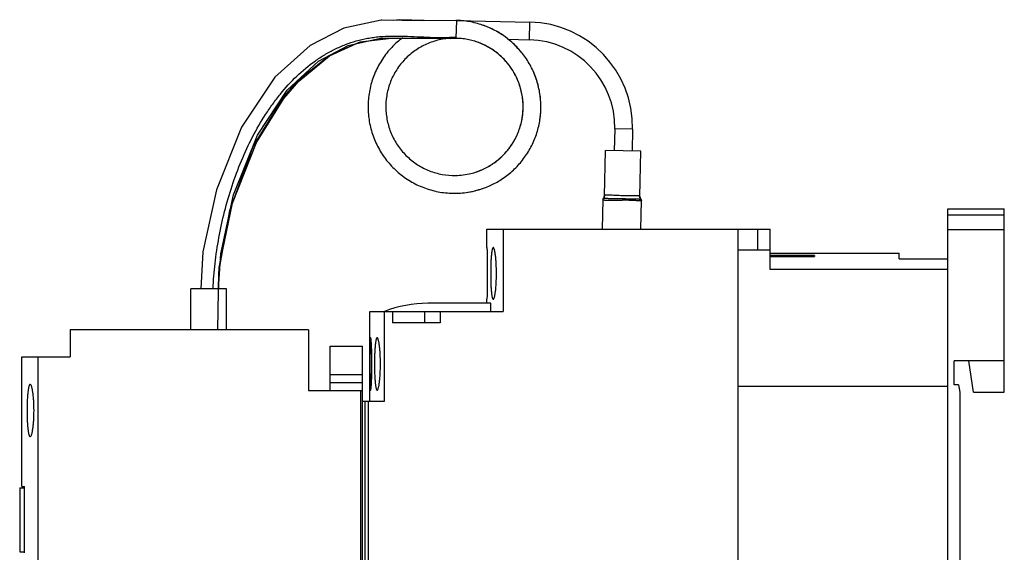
# Model space of a CAD drawing. Header units: millimetres. Extents: x 17 to 139, y 47 to 171.
# Tile 2 of 2: x 17 to 139, y 105 to 171. Entities that reach past the tile are written whole.
import ezdxf

# ---------------------------------------------------------------- set-up
doc = ezdxf.new("R2010")
doc.units = ezdxf.units.MM
doc.header["$LTSCALE"] = 14.205563
for name, color, linetype in [('00_COMPONENTS_1', 7, 'CONTINUOUS'), ('00_COMPONENTS_10_1', 7, 'CONTINUOUS'), ('00_COMPONENTS_13', 7, 'CONTINUOUS'), ('00_COMPONENTS_2', 7, 'CONTINUOUS'), ('00_COMPONENTS_2_1', 7, 'CONTINUOUS'), ('00_COMPONENTS_3', 7, 'CONTINUOUS')]:
    doc.layers.add(name, color=color, linetype=linetype)

msp = doc.modelspace()

# ---------------------------------------------------------------- linework, layer by layer
at = {"layer": '00_COMPONENTS_1', "color": 7, "linetype": 'CONTINUOUS'}
for p, q in [((71.72, 170.79), (71.72, 170.79)), ((66.88, 168.59), (71.93, 168.6))]:
    msp.add_line(p, q, dxfattribs=at)
for points in [[(71.49, 170.79), (67.31, 170.77), (62.2, 170.83), (57.55, 169.85), (53.4, 167.71), (49.03, 163.76), (44.9, 157.6), (41.78, 149.83), (40.12, 142.13), (39.85, 137.57)], [(42.05, 137.57), (42.31, 141.88), (43.89, 149.21), (46.86, 156.6), (50.55, 162.16), (54.43, 165.75), (58.09, 167.71), (62.09, 168.62), (66.88, 168.59)]]:
    msp.add_lwpolyline(points, dxfattribs=at)
for points, knots in [([(71.71, 170.78), (71.71, 170.78), (71.72, 170.79), (71.72, 170.79), (71.72, 170.79)], [0, 0, 0, 0, 0.333459, 1, 1, 1, 1]), ([(41.38, 137.58), (41.42, 138.62), (41.59, 140.74), (42.06, 143.93), (42.76, 147.14), (43.68, 150.33), (44.84, 153.43), (46.21, 156.39), (47.56, 158.72), (48.74, 160.45), (49.99, 162.08), (51.67, 163.92), (53.57, 165.51), (55.18, 166.57), (56.44, 167.26), (57.74, 167.83), (59.1, 168.28), (60.27, 168.56), (61.23, 168.71), (62.22, 168.83), (63.5, 168.88), (65.06, 168.86), (66.65, 168.79), (68.25, 168.71), (69.85, 168.68), (70.92, 168.71), (71.45, 168.75)], [0, 0, 0, 0, 0.062615, 0.127398, 0.19348, 0.260077, 0.326449, 0.391943, 0.456032, 0.487437, 0.518366, 0.578738, 0.637297, 0.666066, 0.694622, 0.723104, 0.751693, 0.780595, 0.795237, 0.810065, 0.840438, 0.871758, 0.903726, 0.935979, 0.968163, 1, 1, 1, 1])]:
    msp.add_open_spline(points, degree=3, knots=knots, dxfattribs=at)
at = {"layer": '00_COMPONENTS_10_1', "color": 7, "linetype": 'CONTINUOUS'}
for p, q in [((71.49, 170.8), (71.44, 168.6)), ((71.48, 170.8), (80.59, 170.6)), ((71.49, 170.8), (71.48, 170.8)), ((71.74, 170.79), (71.72, 170.79)), ((71.74, 170.79), (71.72, 170.79)), ((71.74, 170.76), (71.72, 170.76)), ((80.54, 168.4), (80.59, 170.6)), ((77.81, 168.46), (80.54, 168.4)), ((91.1, 157.37), (91.04, 154.67)), ((93.3, 157.32), (91.1, 157.37)), ((93.3, 157.32), (93.24, 154.62)), ((74.04, 149.77), (74.05, 149.77)), ((74.04, 149.77), (74.05, 149.77)), ((74.04, 149.77), (74.05, 149.77)), ((74.04, 149.77), (74.05, 149.77))]:
    msp.add_line(p, q, dxfattribs=at)
for centre, radius, start, end in [((71.26, 160.24), 10.56, 88.7943, 89.1844), ((71.26, 160.04), 10.76, 88.5326, 88.7749), ((71.26, 160.25), 10.55, 88.5179, 88.7567), ((71.26, 160.04), 10.76, 87.5467, 88.5326), ((71.26, 160.22), 10.58, 87.5061, 88.5176), ((71.26, 160.05), 10.74, 87.0633, 87.4338), ((71.26, 160.2), 10.6, 87.017, 87.3917), ((71.26, 160.18), 10.62, 86.5726, 87.017), ((80.3, 157.6), 13, 358.7566, 88.7566), ((71.25, 160.06), 8.54, 88.7378, 90.8964), ((71.26, 160.06), 8.53, 85.4829, 88.7759), ((71.28, 160.12), 10.66, 39.598, 51.8325), ((80.3, 157.6), 10.8, 358.7566, 88.7566), ((71.35, 160.13), 10.6, 13.4072, 23.3752), ((71.25, 160.15), 8.55, 268.7617, 270.8784), ((71.26, 160.04), 8.44, 270.7859, 283.9828), ((71.25, 160.16), 8.56, 270.8796, 277.3042), ((71.27, 160.05), 10.64, 285.1403, 290.3667), ((71.27, 160.05), 10.65, 279.1707, 285.0837)]:
    msp.add_arc(centre, radius, start, end, dxfattribs=at)
for points, knots in [([(76.86, 150.98), (77.34, 151.28), (78.03, 151.78), (78.86, 152.55), (79.43, 153.18), (79.95, 153.85), (80.58, 154.79), (81.09, 155.81), (81.47, 156.88), (81.77, 157.97), (81.98, 159.37), (81.96, 160.79), (81.81, 161.91), (81.58, 163.02), (81.12, 164.37), (80.32, 165.87), (79.29, 167.23), (78.27, 168.21), (77.37, 168.9), (76.41, 169.51), (75.13, 170.12), (73.5, 170.61), (72.37, 170.76), (71.81, 170.79)], [0, 0, 0, 0, 0.062486, 0.093756, 0.125023, 0.156286, 0.187552, 0.250042, 0.281309, 0.312573, 0.375057, 0.437546, 0.46881, 0.500075, 0.562564, 0.625048, 0.68753, 0.75002, 0.781285, 0.812549, 0.875038, 0.937523, 1, 1, 1, 1]), ([(77.25, 168.96), (76.83, 169.25), (75.95, 169.76), (74.99, 170.14), (74.51, 170.29)], [0, 0, 0, 0, 0.500016, 1, 1, 1, 1]), ([(64.86, 168.68), (64.37, 168.31), (63.44, 167.49), (62.29, 166.03), (61.55, 164.67), (61.1, 163.52), (60.85, 162.64), (60.67, 161.73), (60.57, 160.81), (60.55, 159.88), (60.62, 158.65), (60.92, 157.14), (61.58, 155.4), (62.54, 153.81), (63.55, 152.64), (64.46, 151.82), (65.2, 151.26), (65.99, 150.77), (66.81, 150.35), (67.67, 150), (68.85, 149.64), (70.37, 149.38), (72.23, 149.39), (73.45, 149.61), (74.04, 149.77)], [0, 0, 0, 0, 0.062475, 0.124954, 0.187435, 0.2187, 0.249967, 0.281238, 0.312509, 0.343776, 0.375041, 0.437523, 0.5, 0.562477, 0.624959, 0.656224, 0.687491, 0.718762, 0.750032, 0.7813, 0.812565, 0.875046, 0.937524, 1, 1, 1, 1]), ([(70.79, 168.59), (70.25, 168.56), (69.43, 168.43), (68.37, 168.11), (67.61, 167.79), (66.89, 167.41), (66.2, 166.95), (65.56, 166.43), (64.78, 165.65), (63.95, 164.55), (63.23, 163.06), (62.81, 161.46), (62.71, 159.81), (62.93, 158.16), (63.37, 156.86), (63.86, 155.88), (64.31, 155.18), (64.82, 154.53), (65.39, 153.94), (66.01, 153.4), (66.68, 152.92), (67.4, 152.51), (68.15, 152.17), (68.93, 151.91), (70, 151.66), (70.83, 151.59), (71.38, 151.6)], [0, 0, 0, 0, 0.062468, 0.093736, 0.125, 0.156269, 0.18754, 0.218809, 0.250073, 0.312539, 0.375, 0.437464, 0.499927, 0.562389, 0.624854, 0.656119, 0.687388, 0.718659, 0.749927, 0.781192, 0.81246, 0.843731, 0.875, 0.906265, 0.937532, 1, 1, 1, 1]), ([(73.61, 151.93), (74.09, 152.07), (75.01, 152.43), (76.07, 153.06), (76.84, 153.68), (77.55, 154.36), (78.18, 155.12), (78.69, 155.96), (79.13, 156.84), (79.54, 158.01), (79.78, 159.48), (79.75, 160.96), (79.53, 162.17), (79.22, 163.11), (78.83, 164.01), (78.32, 164.87), (77.72, 165.64), (77.04, 166.36), (76.09, 167.14), (74.8, 167.88), (73.4, 168.37), (72.42, 168.53), (71.93, 168.57)], [0, 0, 0, 0, 0.062485, 0.124973, 0.156241, 0.187513, 0.250003, 0.281273, 0.312542, 0.375031, 0.437514, 0.499998, 0.562486, 0.593755, 0.625026, 0.687516, 0.718787, 0.750055, 0.812544, 0.875028, 0.937511, 1, 1, 1, 1]), ([(73.3, 151.85), (73.79, 151.97), (74.5, 152.22), (75.39, 152.66), (76.24, 153.19), (77.21, 153.98), (78.2, 155.12), (78.83, 156.19), (79.23, 157.11), (79.54, 158.06), (79.76, 159.3), (79.77, 160.55), (79.64, 161.54), (79.43, 162.52), (79.09, 163.46), (78.63, 164.35), (78.1, 165.19), (77.29, 166.15), (76.14, 167.11), (74.83, 167.86), (73.65, 168.28), (72.68, 168.49), (72.18, 168.55), (71.93, 168.57)], [0, 0, 0, 0, 0.062487, 0.093755, 0.125023, 0.187509, 0.249987, 0.312469, 0.343742, 0.375012, 0.437489, 0.499975, 0.531244, 0.562512, 0.624998, 0.656269, 0.687536, 0.750019, 0.812501, 0.87498, 0.937466, 0.968733, 1, 1, 1, 1]), ([(81.82, 158.37), (81.9, 158.87), (81.99, 159.89), (81.94, 160.9), (81.88, 161.41)], [0, 0, 0, 0, 0.499961, 1, 1, 1, 1]), ([(74.05, 149.77), (74.54, 149.91), (75.51, 150.24), (76.42, 150.72), (76.86, 150.98)], [0, 0, 0, 0, 0.500045, 1, 1, 1, 1])]:
    msp.add_open_spline(points, degree=3, knots=knots, dxfattribs=at)
at = {"layer": '00_COMPONENTS_13', "color": 7, "linetype": 'CONTINUOUS'}
for p, q in [((132.33, 147.47), (139.33, 147.47)), ((132.33, 70.47), (132.33, 147.47)), ((132.33, 146.74), (139.33, 146.74)), ((139.33, 124.77), (139.33, 147.47)), ((75.28, 142.67), (75.28, 144.97)), ((75.28, 144.97), (110.33, 144.97)), ((77.28, 144.97), (77.28, 134.77)), ((106.33, 144.97), (106.33, 72.97)), ((108.83, 142.37), (108.83, 144.97)), ((110.33, 139.97), (110.33, 144.97)), ((139.33, 144.88), (132.33, 144.88)), ((110.33, 142.37), (106.33, 142.37)), ((110.33, 141.97), (126.33, 141.97)), ((115.83, 141.7), (110.33, 141.7)), ((110.33, 141.58), (115.83, 141.58)), ((115.83, 141.7), (115.83, 141.58)), ((126.33, 141.27), (126.33, 141.97)), ((126.33, 141.27), (132.33, 141.27)), ((132.33, 139.97), (110.33, 139.97)), ((75.77, 135.77), (67.96, 135.77)), ((75.28, 135.77), (75.28, 136.27)), ((75.77, 134.77), (75.77, 135.77)), ((60.78, 123.67), (60.78, 134.77)), ((60.78, 134.77), (77.28, 134.77)), ((62.58, 123.67), (62.58, 134.77)), ((63.58, 134.77), (63.58, 133.37)), ((67.58, 133.37), (67.58, 134.77)), ((69.48, 134.77), (69.48, 133.37)), ((69.48, 133.37), (63.58, 133.37)), ((23.68, 132.47), (23.68, 129.14)), ((53.18, 132.47), (23.68, 132.47)), ((53.18, 132.47), (53.18, 124.97)), ((55.88, 124.97), (55.88, 130.46)), ((55.88, 130.46), (59.88, 130.46)), ((59.88, 92.97), (59.88, 130.46)), ((17.68, 113.09), (17.68, 129.14)), ((17.68, 129.14), (23.68, 129.14)), ((19.68, 129.14), (19.68, 88.79)), ((139.33, 128.67), (133.13, 128.67)), ((133.13, 125.67), (133.13, 128.67)), ((135.53, 124.77), (134.93, 128.67)), ((55.88, 126.97), (59.88, 126.97)), ((55.88, 125.97), (59.88, 125.97)), ((133.67, 125.67), (133.13, 125.67)), ((133.67, 125.67), (133.83, 124.77)), ((53.18, 124.97), (59.88, 124.97)), ((59.68, 92.97), (59.68, 124.97)), ((132.33, 125.46), (106.33, 125.46)), ((133.83, 124.77), (133.83, 90.67)), ((135.53, 124.77), (139.33, 124.77)), ((59.88, 123.67), (62.58, 123.67)), ((60.18, 94.27), (60.18, 123.67)), ((60.58, 123.67), (60.58, 94.27)), ((17.43, 112.94), (17.43, 104.99)), ((17.43, 112.94), (18.03, 112.94)), ((17.68, 113.09), (18.03, 113.09)), ((18.03, 104.89), (18.03, 113.09)), ((17.43, 104.99), (18.03, 104.99))]:
    msp.add_line(p, q, dxfattribs=at)
msp.add_arc((67.96, 120.77), 15, 90, 111.0395, dxfattribs=at)
for points, knots in [([(75.28, 142.67), (75.28, 142.66), (75.28, 142.64), (75.28, 142.59), (75.28, 142.52), (75.29, 142.36), (75.29, 142.09), (75.3, 141.7), (75.31, 141.22), (75.32, 140.47), (75.32, 139.87), (75.32, 139.47)], [0, 0, 0, 0, 0.004828, 0.019227, 0.043074, 0.076152, 0.168568, 0.292935, 0.444484, 0.617326, 1, 1, 1, 1]), ([(76.06, 142.67), (76.04, 142.67), (76.02, 142.65), (76, 142.63), (75.98, 142.59), (75.95, 142.52), (75.92, 142.41), (75.89, 142.28), (75.87, 142.12), (75.84, 141.93), (75.81, 141.64), (75.78, 141.22), (75.76, 140.68), (75.74, 140.08), (75.74, 139.67), (75.74, 139.47)], [0, 0, 0, 0, 0.011581, 0.019411, 0.029061, 0.054369, 0.088029, 0.130004, 0.180094, 0.237913, 0.302971, 0.452433, 0.622804, 0.807767, 1, 1, 1, 1]), ([(76.45, 139.47), (76.45, 139.88), (76.44, 140.47), (76.39, 141.23), (76.34, 141.64), (76.3, 141.94), (76.27, 142.12), (76.24, 142.28), (76.2, 142.41), (76.17, 142.52), (76.13, 142.6), (76.1, 142.65), (76.07, 142.67), (76.06, 142.67)], [0, 0, 0, 0, 0.376216, 0.546163, 0.695336, 0.760405, 0.818331, 0.868581, 0.910765, 0.944711, 0.970392, 0.988213, 1, 1, 1, 1]), ([(75.32, 139.47), (75.32, 139.26), (75.32, 138.85), (75.31, 138.26), (75.31, 137.71), (75.3, 137.23), (75.29, 136.88), (75.29, 136.65), (75.28, 136.52), (75.28, 136.42), (75.28, 136.33), (75.28, 136.31), (75.28, 136.26), (75.28, 136.27)], [0, 0, 0, 0, 0.195009, 0.382673, 0.555514, 0.707064, 0.831431, 0.881891, 0.923848, 0.956926, 0.980773, 0.995172, 1, 1, 1, 1]), ([(75.74, 139.47), (75.74, 139.06), (75.75, 138.46), (75.78, 137.71), (75.81, 137.29), (75.84, 137), (75.87, 136.81), (75.89, 136.65), (75.92, 136.52), (75.95, 136.41), (75.98, 136.34), (76, 136.3), (76.02, 136.28), (76.04, 136.27), (76.06, 136.27)], [0, 0, 0, 0, 0.377238, 0.547559, 0.69687, 0.761985, 0.819891, 0.869985, 0.911868, 0.945451, 0.970797, 0.9805, 0.988383, 1, 1, 1, 1]), ([(76.06, 136.27), (76.07, 136.27), (76.09, 136.28), (76.11, 136.3), (76.14, 136.34), (76.17, 136.41), (76.2, 136.52), (76.24, 136.65), (76.27, 136.81), (76.3, 137), (76.34, 137.29), (76.39, 137.71), (76.44, 138.46), (76.45, 139.06), (76.45, 139.47)], [0, 0, 0, 0, 0.0118, 0.019859, 0.029758, 0.055494, 0.089412, 0.13154, 0.181778, 0.239744, 0.304841, 0.45392, 0.623806, 1, 1, 1, 1]), ([(60.88, 131.52), (60.88, 131.52), (60.87, 131.51), (60.86, 131.49), (60.85, 131.44), (60.84, 131.37), (60.84, 131.26), (60.83, 131.12), (60.82, 130.96), (60.82, 130.77), (60.81, 130.47), (60.8, 130.05), (60.8, 129.49), (60.79, 128.89), (60.79, 128.48), (60.79, 128.27)], [0, 0, 0, 0, 0.002185, 0.006199, 0.020933, 0.044899, 0.077982, 0.119878, 0.170238, 0.228577, 0.29434, 0.44559, 0.618086, 0.805381, 1, 1, 1, 1]), ([(61.04, 128.27), (61.04, 128.48), (61.04, 128.89), (61.03, 129.49), (61.01, 130.05), (60.99, 130.47), (60.97, 130.77), (60.96, 130.96), (60.95, 131.12), (60.93, 131.26), (60.92, 131.37), (60.91, 131.44), (60.9, 131.49), (60.89, 131.51), (60.88, 131.52), (60.88, 131.52)], [0, 0, 0, 0, 0.19444, 0.381534, 0.553848, 0.704988, 0.770747, 0.829121, 0.879537, 0.921516, 0.954706, 0.978799, 0.993684, 0.997771, 1, 1, 1, 1]), ([(61.68, 131.52), (61.65, 131.52), (61.61, 131.45), (61.57, 131.37), (61.54, 131.26), (61.51, 131.13), (61.49, 130.96), (61.46, 130.77), (61.43, 130.47), (61.4, 130.05), (61.36, 129.28), (61.35, 128.68), (61.35, 128.27)], [0, 0, 0, 0, 0.028452, 0.053858, 0.087607, 0.129663, 0.179823, 0.237696, 0.302786, 0.452264, 0.622655, 1, 1, 1, 1]), ([(62.09, 128.27), (62.09, 128.68), (62.08, 129.29), (62.02, 130.05), (61.98, 130.48), (61.93, 130.77), (61.9, 130.96), (61.87, 131.13), (61.83, 131.26), (61.8, 131.37), (61.76, 131.45), (61.73, 131.5), (61.7, 131.52), (61.68, 131.52)], [0, 0, 0, 0, 0.376008, 0.545827, 0.694923, 0.759938, 0.817829, 0.868092, 0.910345, 0.94437, 0.970109, 0.988012, 1, 1, 1, 1]), ([(60.79, 128.27), (60.79, 128.05), (60.79, 127.64), (60.8, 127.04), (60.8, 126.48), (60.81, 126.06), (60.82, 125.76), (60.82, 125.57), (60.83, 125.41), (60.84, 125.27), (60.84, 125.17), (60.85, 125.09), (60.86, 125.04), (60.87, 125.02), (60.88, 125.02), (60.88, 125.02)], [0, 0, 0, 0, 0.194575, 0.381896, 0.554345, 0.705464, 0.771282, 0.829698, 0.880039, 0.921821, 0.95482, 0.978848, 0.993736, 0.997805, 1, 1, 1, 1]), ([(60.88, 125.02), (60.88, 125.02), (60.89, 125.02), (60.9, 125.04), (60.91, 125.09), (60.92, 125.17), (60.93, 125.27), (60.95, 125.41), (60.96, 125.57), (60.97, 125.76), (60.99, 126.06), (61.01, 126.48), (61.03, 127.04), (61.04, 127.64), (61.04, 128.05), (61.04, 128.27)], [0, 0, 0, 0, 0.002246, 0.006392, 0.021425, 0.045562, 0.07864, 0.120488, 0.170887, 0.229324, 0.29513, 0.446151, 0.618461, 0.805613, 1, 1, 1, 1]), ([(61.35, 128.27), (61.35, 127.85), (61.36, 127.25), (61.4, 126.48), (61.43, 126.06), (61.46, 125.76), (61.49, 125.57), (61.51, 125.41), (61.54, 125.27), (61.57, 125.16), (61.6, 125.09), (61.63, 125.05), (61.65, 125.03), (61.67, 125.02), (61.68, 125.02)], [0, 0, 0, 0, 0.376973, 0.547173, 0.696388, 0.761469, 0.819355, 0.869446, 0.911349, 0.944981, 0.970416, 0.980185, 0.988151, 1, 1, 1, 1]), ([(61.68, 125.02), (61.7, 125.02), (61.73, 125.03), (61.76, 125.08), (61.8, 125.16), (61.83, 125.27), (61.87, 125.41), (61.9, 125.57), (61.93, 125.76), (61.98, 126.06), (62.02, 126.48), (62.08, 127.25), (62.09, 127.85), (62.09, 128.27)], [0, 0, 0, 0, 0.012016, 0.030041, 0.055841, 0.089788, 0.131923, 0.182152, 0.240098, 0.305168, 0.454176, 0.62398, 1, 1, 1, 1]), ([(18.72, 125.74), (18.69, 125.74), (18.64, 125.68), (18.6, 125.59), (18.56, 125.49), (18.53, 125.35), (18.5, 125.19), (18.47, 125), (18.43, 124.7), (18.39, 124.28), (18.35, 123.51), (18.34, 122.91), (18.34, 122.49)], [0, 0, 0, 0, 0.031009, 0.056956, 0.090847, 0.132851, 0.182943, 0.240745, 0.305681, 0.45449, 0.624176, 1, 1, 1, 1]), ([(19.2, 122.49), (19.2, 122.91), (19.18, 123.51), (19.12, 124.28), (19.06, 124.7), (19.02, 125), (18.98, 125.19), (18.94, 125.35), (18.9, 125.49), (18.86, 125.59), (18.81, 125.68), (18.76, 125.74), (18.72, 125.74)], [0, 0, 0, 0, 0.374571, 0.54372, 0.692209, 0.757106, 0.814965, 0.865225, 0.90755, 0.94188, 0.968314, 1, 1, 1, 1]), ([(18.34, 122.49), (18.34, 122.07), (18.35, 121.47), (18.39, 120.7), (18.43, 120.28), (18.47, 119.98), (18.5, 119.79), (18.53, 119.63), (18.56, 119.49), (18.6, 119.39), (18.64, 119.3), (18.69, 119.24), (18.72, 119.24)], [0, 0, 0, 0, 0.375848, 0.545528, 0.694313, 0.759238, 0.817028, 0.867108, 0.909121, 0.943031, 0.968993, 1, 1, 1, 1]), ([(18.72, 119.24), (18.76, 119.24), (18.81, 119.3), (18.86, 119.39), (18.9, 119.49), (18.94, 119.63), (18.98, 119.79), (19.02, 119.98), (19.06, 120.28), (19.12, 120.7), (19.18, 121.47), (19.2, 122.07), (19.2, 122.49)], [0, 0, 0, 0, 0.031694, 0.058121, 0.092437, 0.134754, 0.185018, 0.242886, 0.30779, 0.456286, 0.625435, 1, 1, 1, 1])]:
    msp.add_open_spline(points, degree=3, knots=knots, dxfattribs=at)
at = {"layer": '00_COMPONENTS_2', "color": 7, "linetype": 'CONTINUOUS'}
for p, q in [((59.6, 168.16), (63.42, 168.61)), ((70.79, 168.56), (71.7, 168.59)), ((55.74, 166.47), (59.6, 168.16)), ((51.99, 163.46), (55.74, 166.47)), ((42.07, 139.62), (43.44, 147.27)), ((41.96, 132.47), (42.07, 139.62))]:
    msp.add_line(p, q, dxfattribs=at)
for points in [[(66.22, 170.79), (62.28, 170.84), (62.24, 170.83)], [(43.44, 147.27), (46.35, 155.19), (50.17, 161.4), (51.99, 163.46)]]:
    msp.add_lwpolyline(points, dxfattribs=at)
at = {"layer": '00_COMPONENTS_2_1', "color": 7, "linetype": 'CONTINUOUS'}
for p, q in [((89.82, 149.09), (89.94, 154.69)), ((94.34, 154.6), (89.94, 154.69)), ((94.22, 149), (94.34, 154.6)), ((89.69, 148.75), (89.68, 148.75)), ((94.22, 149), (94.22, 149)), ((94.22, 149), (94.22, 149)), ((89.61, 148.61), (89.53, 144.97)), ((94.33, 144.97), (94.41, 148.51)), ((94.34, 148.65), (94.34, 148.65)), ((38.63, 132.47), (38.63, 137.57)), ((43.03, 137.57), (38.63, 137.57)), ((43.03, 132.47), (43.03, 137.57))]:
    msp.add_line(p, q, dxfattribs=at)
for centre, radius, start, end in [((89.81, 148.61), 0.2, 134.3366, 178.7595), ((89.81, 148.59), 0.2, 128.3542, 178.7188), ((89.81, 148.59), 0.2, 129.0629, 178.7547), ((89.32, 149.11), 0.5, 314.3408, 358.525), ((94.72, 148.99), 0.5, 178.9882, 223.1724), ((94.21, 148.5), 0.2, 358.7946, 49.1589), ((94.21, 148.5), 0.2, 2.0766, 48.4484), ((94.21, 148.51), 0.2, 358.7537, 43.1766), ((94.21, 148.5), 0.199, 1.4135, 2.1022), ((94.21, 148.5), 0.198, 358.7594, 1.4157)]:
    msp.add_arc(centre, radius, start, end, dxfattribs=at)
for points, knots in [([(89.68, 148.75), (89.68, 148.75), (89.68, 148.75), (89.68, 148.75), (89.67, 148.75), (89.67, 148.75), (89.67, 148.75), (89.67, 148.75)], [0, 0, 0, 0, 0.439587, 0.752372, 0.861337, 0.936425, 1, 1, 1, 1]), ([(89.68, 148.75), (89.71, 148.77), (89.76, 148.82), (89.82, 148.92), (89.85, 149.02), (89.86, 149.09), (89.86, 149.13)], [0, 0, 0, 0, 0.249224, 0.502839, 0.75503, 1, 1, 1, 1]), ([(94.34, 148.65), (94.34, 148.65), (94.33, 148.65), (94.31, 148.65), (94.29, 148.65), (94.25, 148.64), (94.19, 148.64), (94.09, 148.65), (93.98, 148.65), (93.85, 148.65), (93.71, 148.65), (93.49, 148.66), (93.2, 148.67), (92.82, 148.68), (92.42, 148.69), (92.01, 148.7), (91.61, 148.71), (91.21, 148.71), (90.83, 148.72), (90.53, 148.72), (90.32, 148.73), (90.17, 148.73), (90.05, 148.73), (89.93, 148.74), (89.84, 148.74), (89.78, 148.74), (89.74, 148.74), (89.71, 148.75), (89.7, 148.75), (89.69, 148.75), (89.69, 148.75)], [0, 0, 0, 0, 0.002167, 0.005629, 0.010357, 0.016323, 0.031828, 0.051804, 0.075876, 0.103632, 0.13465, 0.168528, 0.243319, 0.32515, 0.411468, 0.5, 0.588532, 0.67485, 0.75668, 0.831472, 0.86535, 0.896368, 0.924124, 0.948196, 0.968172, 0.983677, 0.989643, 0.994371, 0.997833, 1, 1, 1, 1]), ([(89.86, 149.13), (89.86, 149.12), (89.85, 149.12), (89.84, 149.11), (89.84, 149.11), (89.83, 149.1), (89.83, 149.1), (89.83, 149.1), (89.82, 149.1), (89.82, 149.1), (89.82, 149.1), (89.82, 149.1), (89.82, 149.09), (89.82, 149.09)], [0, 0, 0, 0, 0.225869, 0.4251, 0.596662, 0.739472, 0.852401, 0.897295, 0.934275, 0.963188, 0.983881, 0.996197, 1, 1, 1, 1]), ([(94.18, 149.03), (94.17, 149.04), (94.15, 149.05), (94.11, 149.06), (94.07, 149.07), (94, 149.08), (93.91, 149.08), (93.81, 149.09), (93.69, 149.09), (93.56, 149.09), (93.37, 149.09), (93.1, 149.09), (92.76, 149.08), (92.4, 149.08), (92.02, 149.09), (91.65, 149.1), (91.29, 149.12), (90.94, 149.13), (90.68, 149.15), (90.49, 149.16), (90.36, 149.16), (90.24, 149.16), (90.14, 149.17), (90.05, 149.16), (89.98, 149.16), (89.93, 149.15), (89.9, 149.14), (89.87, 149.13), (89.86, 149.13)], [0, 0, 0, 0, 0.011283, 0.017995, 0.025508, 0.04301, 0.063797, 0.087755, 0.114732, 0.144555, 0.177015, 0.248912, 0.328309, 0.412857, 0.500001, 0.587145, 0.671694, 0.751089, 0.822987, 0.855447, 0.885269, 0.912246, 0.936204, 0.95699, 0.974492, 0.982005, 0.988718, 1, 1, 1, 1]), ([(94.34, 148.65), (94.32, 148.67), (94.27, 148.72), (94.22, 148.82), (94.19, 148.92), (94.18, 149), (94.18, 149.03)], [0, 0, 0, 0, 0.245426, 0.497718, 0.751236, 1, 1, 1, 1]), ([(94.22, 149), (94.22, 149), (94.2, 149.01), (94.19, 149.02), (94.18, 149.03)], [0, 0, 0, 0, 0.159306, 1, 1, 1, 1]), ([(89.61, 148.6), (89.61, 148.6), (89.61, 148.59), (89.61, 148.59), (89.62, 148.59), (89.63, 148.59), (89.63, 148.58), (89.64, 148.58), (89.65, 148.58), (89.67, 148.58), (89.7, 148.57), (89.74, 148.57), (89.78, 148.57), (89.85, 148.56), (89.95, 148.56), (90.09, 148.56), (90.24, 148.56), (90.4, 148.56), (90.58, 148.56), (90.77, 148.55), (90.96, 148.55), (91.24, 148.55), (91.59, 148.55), (91.87, 148.54), (92.01, 148.54)], [0, 0, 0, 0, 0.001248, 0.002823, 0.004947, 0.007707, 0.011142, 0.015267, 0.020083, 0.025587, 0.038632, 0.054332, 0.072576, 0.093244, 0.141322, 0.197469, 0.260594, 0.329671, 0.403743, 0.481941, 0.56349, 0.64773, 0.821869, 1, 1, 1, 1]), ([(94.41, 148.49), (94.41, 148.49), (94.41, 148.49), (94.41, 148.49), (94.4, 148.48), (94.39, 148.48), (94.39, 148.48), (94.38, 148.48), (94.37, 148.48), (94.35, 148.47), (94.32, 148.47), (94.28, 148.47), (94.24, 148.47), (94.17, 148.47), (94.07, 148.47), (93.93, 148.48), (93.78, 148.48), (93.62, 148.49), (93.44, 148.49), (93.25, 148.5), (93.06, 148.51), (92.79, 148.52), (92.44, 148.53), (92.15, 148.54), (92.01, 148.54)], [0, 0, 0, 0, 0.001265, 0.002844, 0.004964, 0.007721, 0.011153, 0.015277, 0.020093, 0.025597, 0.038643, 0.054343, 0.072587, 0.093254, 0.141333, 0.197478, 0.260603, 0.329679, 0.403751, 0.481947, 0.563495, 0.647734, 0.821871, 1, 1, 1, 1]), ([(94.36, 148.65), (94.36, 148.65), (94.36, 148.65), (94.35, 148.65), (94.35, 148.65), (94.35, 148.65), (94.34, 148.65), (94.34, 148.65)], [0, 0, 0, 0, 0.063197, 0.138614, 0.247476, 0.560578, 1, 1, 1, 1])]:
    msp.add_open_spline(points, degree=3, knots=knots, dxfattribs=at)
at = {"layer": '00_COMPONENTS_3', "color": 7, "linetype": 'CONTINUOUS'}
for p, q in [((64.46, 170.89), (63.72, 170.81)), ((67.51, 170.78), (64.46, 170.89)), ((59.6, 168.14), (63.44, 168.61)), ((70.79, 168.55), (71.89, 168.6)), ((55.77, 166.4), (59.6, 168.14)), ((42.14, 140.2), (43.77, 148.16)), ((42.08, 137.57), (42.14, 140.2))]:
    msp.add_line(p, q, dxfattribs=at)
msp.add_lwpolyline([(43.77, 148.16), (46.73, 155.68), (50.15, 161.15), (51.97, 163.27), (55.77, 166.4)], dxfattribs=at)

doc.saveas('drawing.dxf')
